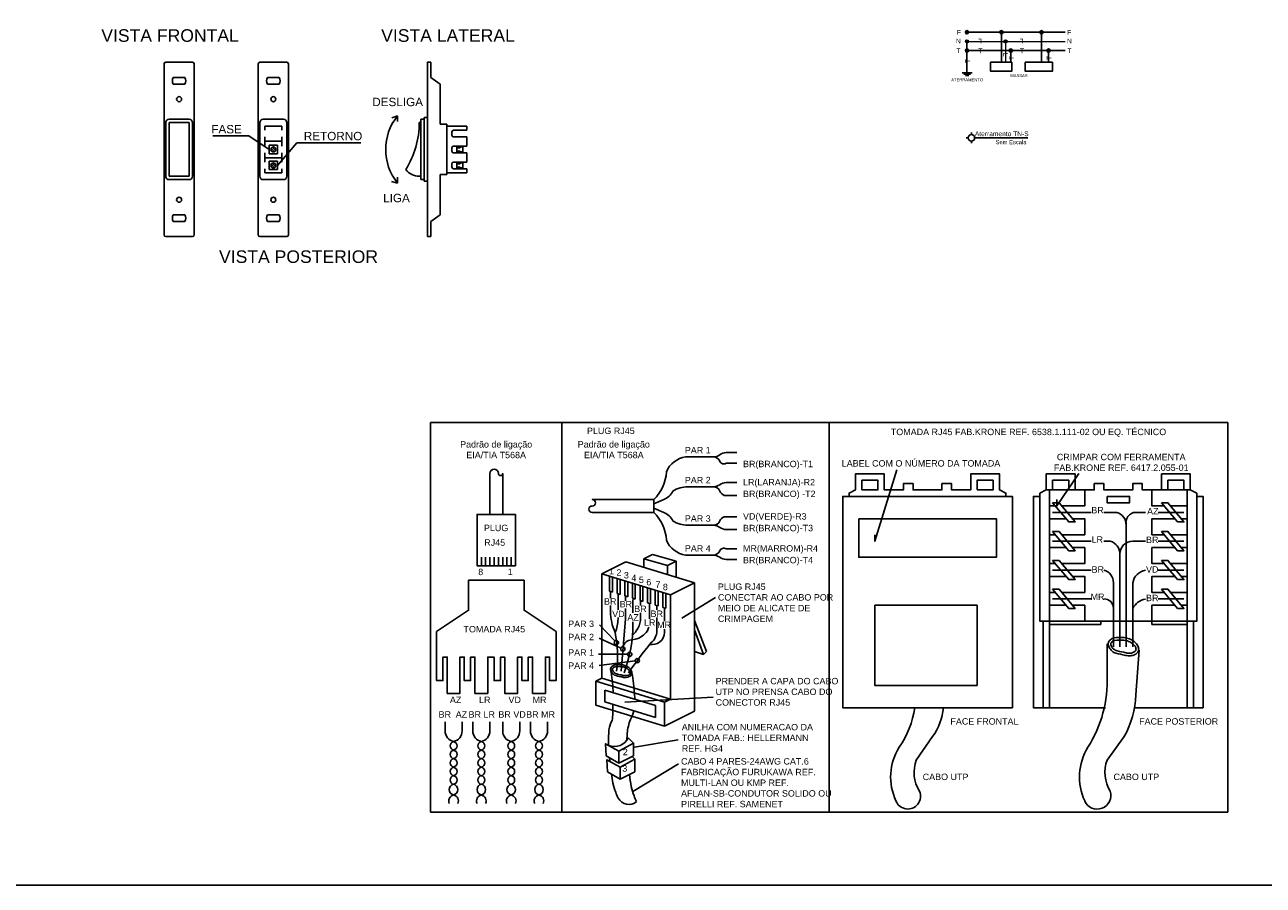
# Model space of a CAD drawing. Extents: x -98 to 248, y -55 to 13.
# Tile 43 of 117: x 113 to 140, y -55 to -37. Entities that reach past the tile are written whole.
import ezdxf
from ezdxf.enums import TextEntityAlignment as Align

# ---------------------------------------------------------------- set-up
doc = ezdxf.new("R2010")
doc.units = 0
doc.header["$LTSCALE"] = 0.01
for name, color, linetype in [('02.Texto_inst.', 2, 'Continuous'), ('Arquitetura', 8, 'Continuous'), ('Aterramento (T)', 84, 'Continuous'), ('AUX', 2, 'Continuous'), ('Cabo - Fase C', 10, 'Continuous'), ('DETALHES', 4, 'Continuous'), ('INDIC', 9, 'Continuous'), ('TEXTO', 251, 'Continuous')]:
    doc.layers.add(name, color=color, linetype=linetype)
doc.layers.add('Cabo - Neutro', color=140, linetype='Continuous', lineweight=5)
doc.styles.add('Arial', font='arial.ttf', dxfattribs={"height": 0.1})
doc.styles.add('Arial_1', font='arial.ttf', dxfattribs={"height": 0.075})
doc.styles.add('ROMANS', font='romans.shx')
doc.dimstyles.new('TEXTO', dxfattribs={"dimtxt": 0.1, "dimasz": 0.1, "dimexe": 0.1, "dimexo": 0.3, "dimgap": 0.05, "dimtad": 1, "dimdec": 4, "dimdsep": 46, "dimlunit": 6, "dimtxsty": 'ROMANS', "dimcen": 2.5, "dimclrd": 1, "dimclre": 1, "dimclrt": 3, "dimadec": 0, "dimazin": 0, "dimtfac": 1, "dimtdec": 4, "dimtmove": 0, "dimatfit": 3, "dimfxl": 1, "dimtolj": 1, "dimtzin": 0, "dimarcsym": 0})

msp = doc.modelspace()

# ---------------------------------------------------------------- hatches: boundary and pattern name
at = {"layer": 'Aterramento (T)'}
h = msp.add_hatch(color=256, dxfattribs=at)
edge = h.paths.add_edge_path()
edge.add_arc((133.3589, -37.7508), 0.0347, 0, 360)
h = msp.add_hatch(color=256, dxfattribs=at)
edge = h.paths.add_edge_path()
edge.add_arc((134.2803, -37.7508), 0.0347, 0, 360)
h = msp.add_hatch(color=256, dxfattribs=at)
edge = h.paths.add_edge_path()
edge.add_arc((135.078, -37.7508), 0.0347, 0, 360)
at = {"layer": 'Cabo - Fase C'}
h = msp.add_hatch(color=256, dxfattribs=at)
edge = h.paths.add_edge_path()
edge.add_arc((133.3589, -37.3655), 0.0347, 0, 360)
h = msp.add_hatch(color=256, dxfattribs=at)
edge = h.paths.add_edge_path()
edge.add_arc((134.0847, -37.3655), 0.0347, 0, 360)
h = msp.add_hatch(color=256, dxfattribs=at)
edge = h.paths.add_edge_path()
edge.add_arc((134.9298, -37.3655), 0.0347, 0, 360)
at = {"layer": 'Cabo - Neutro'}
h = msp.add_hatch(color=256, dxfattribs=at)
edge = h.paths.add_edge_path()
edge.add_arc((133.3589, -37.5581), 0.0347, 0, 360)
h = msp.add_hatch(color=256, dxfattribs=at)
edge = h.paths.add_edge_path()
edge.add_arc((134.1717, -37.5581), 0.0347, 0, 360)

# ---------------------------------------------------------------- linework, layer by layer
at = {"layer": '02.Texto_inst.', "color": 2}
for p, q in [((122.0477, -45.5896), (122.0477, -53.8011)), ((138.8587, -45.5896), (122.0477, -45.5896)), ((124.8163, -53.8011), (124.8163, -45.5896)), ((130.4532, -45.5896), (130.4532, -53.8011)), ((138.8587, -45.5896), (138.8587, -53.8011)), ((130.8727, -47.1433), (134.1801, -47.1433)), ((135.0977, -47.3458), (135.2327, -47.3458)), ((137.6626, -47.3458), (138.0001, -47.3458)), ((135.0977, -47.6158), (135.4352, -47.6158)), ((138.0001, -47.6158), (137.8651, -47.6158)), ((135.2327, -47.9533), (135.0977, -47.9533)), ((137.6626, -47.9533), (138.0001, -47.9533)), ((135.0977, -48.2233), (135.4352, -48.2233)), ((138.0001, -48.2233), (137.8651, -48.2233)), ((125.6603, -48.7772), (126.1643, -48.5252)), ((126.1643, -48.5252), (127.6133, -48.9662)), ((126.5423, -48.4622), (126.7284, -48.3692)), ((126.5423, -48.6512), (126.5423, -48.4622)), ((126.5423, -48.4622), (127.0417, -48.6033)), ((126.7284, -48.3692), (127.2278, -48.5102)), ((127.0417, -48.6033), (127.2278, -48.5102)), ((127.2278, -48.5102), (127.2278, -48.8489)), ((135.2327, -48.5608), (135.0977, -48.5608)), ((137.6626, -48.5608), (138.0001, -48.5608)), ((125.6603, -50.9777), (125.6603, -48.7772)), ((125.6603, -48.7772), (127.1093, -49.2182)), ((125.8213, -48.8262), (125.8213, -49.1412)), ((127.0417, -48.7923), (127.0417, -48.6033)), ((125.8828, -48.8449), (125.8828, -49.1599)), ((125.9823, -48.8752), (125.9823, -49.1902)), ((126.0438, -48.8939), (126.0438, -49.2089)), ((126.1433, -48.9242), (126.1433, -49.2392)), ((126.2048, -48.9429), (126.2048, -49.2579)), ((126.3043, -48.9732), (126.3043, -49.2882)), ((126.3658, -48.9919), (126.3658, -49.3069)), ((126.4653, -49.0222), (126.4653, -49.3372)), ((126.5268, -49.0409), (126.5268, -49.3559)), ((126.6263, -49.0712), (126.6263, -49.3862)), ((127.1093, -49.2182), (127.6133, -48.9662)), ((127.6133, -48.9662), (127.6133, -51.6707)), ((135.0977, -48.8308), (135.4352, -48.8308)), ((138.0001, -48.8308), (137.8651, -48.8308)), ((138.8587, -53.8011), (138.8587, -49.0734)), ((125.8213, -49.1412), (125.8828, -49.1599)), ((125.9823, -49.1902), (126.0438, -49.2089)), ((126.1433, -49.2392), (126.2048, -49.2579)), ((126.3043, -49.2882), (126.3658, -49.3069)), ((126.4653, -49.3372), (126.5268, -49.3559)), ((126.6878, -49.0899), (126.6878, -49.4049)), ((126.7873, -49.1202), (126.7873, -49.4352)), ((126.8488, -49.1389), (126.8488, -49.4539)), ((126.9483, -49.1692), (126.9483, -49.4842)), ((127.0098, -49.1879), (127.0098, -49.5029)), ((127.1093, -51.4187), (127.1093, -49.2182)), ((135.2327, -49.1683), (135.0977, -49.1683)), ((137.6626, -49.1683), (138.0001, -49.1683)), ((126.6263, -49.3862), (126.6878, -49.4049)), ((126.7873, -49.4352), (126.8488, -49.4539)), ((126.9483, -49.4842), (127.0098, -49.5029)), ((135.0977, -49.4383), (135.4352, -49.4383)), ((137.8651, -49.4383), (138.0001, -49.4383)), ((127.8653, -50.4152), (127.6133, -49.76)), ((134.9627, -49.7758), (134.9627, -51.5982)), ((135.0977, -49.7758), (135.0977, -51.5982)), ((135.8402, -49.7758), (137.2577, -49.7758)), ((138.0001, -49.7758), (138.0001, -51.5982)), ((138.1351, -49.7758), (138.1351, -51.5982)), ((127.8023, -50.4737), (127.6133, -49.9573)), ((127.6133, -50.4162), (127.8023, -50.4737)), ((127.8023, -50.4737), (127.8653, -50.4152)), ((125.5344, -51.0407), (125.6603, -50.9777)), ((125.5344, -51.5447), (125.5344, -51.0407)), ((125.5344, -51.0407), (126.9833, -51.4817)), ((125.6603, -50.9777), (127.1093, -51.4187)), ((125.7233, -51.4762), (125.7233, -51.2242)), ((125.7233, -51.2242), (126.7943, -51.5501)), ((126.9833, -51.4817), (127.1093, -51.4187)), ((125.5344, -51.5447), (126.9833, -51.9856)), ((125.7233, -51.4762), (126.7943, -51.8021)), ((126.7943, -51.8021), (126.7943, -51.5501)), ((126.9833, -51.9856), (126.9833, -51.4817)), ((126.9833, -51.9856), (127.6133, -51.6707)), ((125.7525, -52.6092), (126.0195, -52.7637)), ((125.7811, -52.9464), (126.0482, -53.1009)), ((130.4532, -53.8011), (122.0477, -53.8011)), ((122.0477, -53.8011), (124.8163, -53.8011)), ((122.0477, -53.8011), (130.4532, -53.8011)), ((130.4532, -53.8011), (138.8587, -53.8011))]:
    msp.add_line(p, q, dxfattribs=at)
at = {"layer": '02.Texto_inst.', "color": 1}
for p, q in [((123.1194, -48.6057), (123.1194, -48.4258)), ((123.2094, -48.6057), (123.2094, -48.4258)), ((123.2994, -48.6057), (123.2994, -48.4258)), ((123.3894, -48.6057), (123.3894, -48.4258)), ((123.4794, -48.6057), (123.4794, -48.4258)), ((123.5694, -48.6057), (123.5694, -48.4258)), ((123.6594, -48.6057), (123.6594, -48.4258)), ((123.7494, -48.6057), (123.7494, -48.4258))]:
    msp.add_line(p, q, dxfattribs=at)
at = {"layer": '02.Texto_inst.', "color": 2}
for points in [[(124.8163, -45.5896), (124.8163, -53.8011), (130.4532, -53.8011), (130.4532, -45.5896)], [(130.8727, -47.1433), (130.7377, -47.1433), (130.7377, -51.5982), (134.3151, -51.5982), (134.3151, -47.1433), (134.1801, -47.1433), (134.1801, -47.1433), (134.1801, -47.0758), (134.0451, -47.0083), (134.0451, -46.6708), (133.4376, -46.6708), (133.4376, -47.0083), (133.0326, -47.0083), (133.0326, -46.8733), (132.8301, -46.8733), (132.8301, -47.0083), (132.2226, -47.0083), (132.2226, -46.8733), (132.0201, -46.8733), (132.0201, -47.0083), (131.6151, -47.0083), (131.6151, -46.6708), (131.0077, -46.6708), (131.0077, -47.0083), (130.8727, -47.0758)], [(131.1427, -47.0083), (131.1427, -46.8058), (131.4801, -46.8058), (131.4801, -47.0083)], [(133.5726, -47.0083), (133.5726, -46.8058), (133.9101, -46.8058), (133.9101, -47.0083)], [(134.8952, -47.0758), (135.0302, -47.0083), (135.0977, -47.0083), (135.0977, -49.7758), (134.8952, -49.7758)], [(136.3127, -47.1433), (136.3127, -47.2783), (136.7852, -47.2783), (136.7852, -47.1433)], [(138.2026, -47.0758), (138.0676, -47.0083), (138.0001, -47.0083), (138.0001, -49.7758), (138.2026, -49.7758)], [(123.8394, -48.6057), (123.8394, -47.5258), (123.0294, -47.5258), (123.0294, -48.6057)], [(131.0752, -47.6158), (131.0752, -48.4258), (133.9776, -48.4258), (133.9776, -47.6158)], [(122.8494, -48.9118), (124.0194, -48.9118), (124.0194, -49.5418), (124.6944, -49.9918), (124.6944, -51.0268), (124.5594, -51.0268), (124.5594, -50.5318), (124.4694, -50.5318), (124.4694, -51.2968), (124.1994, -51.2968), (124.1994, -50.5318), (124.1094, -50.5318), (124.1094, -51.0268), (123.9744, -51.0268), (123.9744, -50.5318), (123.8844, -50.5318), (123.8844, -51.2968), (123.6144, -51.2968), (123.6144, -50.5318), (123.5244, -50.5318), (123.5244, -51.0268), (123.3894, -51.0268), (123.3894, -50.5318), (123.2544, -50.5318), (123.2544, -51.2968), (122.9844, -51.2968), (122.9844, -50.5318), (122.8944, -50.5318), (122.8944, -51.0268), (122.7594, -51.0268), (122.7594, -50.5318), (122.6695, -50.5318), (122.6695, -51.2968), (122.3995, -51.2968), (122.3995, -50.5318), (122.3095, -50.5318), (122.3095, -51.0268), (122.1745, -51.0268), (122.1745, -49.9918), (122.8494, -49.5418)], [(131.4126, -49.4383), (131.4126, -51.1257), (133.5726, -51.1257), (133.5726, -49.4383)]]:
    msp.add_lwpolyline(points, close=True, dxfattribs=at)
for points in [[(126.7552, -47.2123), (126.7552, -47.2123, 0.188337), (127.0222, -46.6274, -0.261332), (127.4272, -46.3124), (128.0115, -46.3124, -0.3027756), (128.1465, -46.4024, 0.4551487), (128.2815, -46.4474), (128.5065, -46.4474)], [(128.0115, -46.3124, 0.1622777), (128.1465, -46.2674, -0.1622777), (128.2815, -46.2224), (128.5065, -46.2224)], [(123.2994, -47.5258), (123.2994, -46.6624, -1), (123.4794, -46.6624, 1), (123.5694, -46.6624), (123.5694, -47.5258)], [(126.7552, -47.3023), (126.965, -47.2123, 0.2076622), (127.1572, -47.0324, -0.1395684), (127.4722, -46.9424), (128.0115, -46.9424, -0.3027756), (128.1465, -47.0324, 0.1978252), (128.2365, -47.1223), (128.5065, -47.1223)], [(128.0115, -46.9424, 0.1622777), (128.1465, -46.8974, -0.1622777), (128.2815, -46.8524), (128.5065, -46.8524)], [(126.7552, -47.3923), (126.965, -47.4823, -0.2076622), (127.1572, -47.6623, 0.1395684), (127.4722, -47.7523), (128.0115, -47.7523, 0.3027756), (128.1465, -47.6623, -0.1978252), (128.2365, -47.5723), (128.5065, -47.5723)], [(126.7552, -47.4823), (126.7552, -47.4823, -0.188337), (127.0222, -48.0673, 0.261332), (127.4272, -48.3823), (128.0115, -48.3823, 0.3027756), (128.1465, -48.2923, -0.4551487), (128.2815, -48.2473), (128.5065, -48.2473)], [(136.7177, -50.3158), (136.7177, -47.7508, 0.3333333), (136.5152, -47.4808), (136.2452, -47.4808)], [(137.1227, -47.4808), (136.9202, -47.4808, 0.5), (136.7177, -47.7508, 0.0949496)], [(137.9326, -47.4808), (137.3927, -47.4808, 0.5)], [(128.0115, -47.7523, -0.1622777), (128.1465, -47.7973, 0.1622777), (128.2815, -47.8423), (128.5065, -47.8423)], [(136.5827, -50.3158), (136.5827, -48.3583, 0.3333333), (136.3802, -48.0883), (136.2452, -48.0883)], [(137.1227, -48.0883), (136.8527, -48.0883, 0.4142136), (136.5827, -48.3583, 0.1538315)], [(137.9326, -48.0883), (137.3927, -48.0883, 0.4142136)], [(128.0115, -48.3823, -0.1622777), (128.1465, -48.4273, 0.1622777), (128.2815, -48.4723), (128.5065, -48.4723)], [(136.4477, -50.3158), (136.4477, -48.9658, 0.3333333), (136.2452, -48.6958)], [(136.8527, -50.3158), (136.8527, -48.9658, -0.3095283), (137.1227, -48.7008)], [(125.844, -49.1595), (125.844, -49.2855, 0.1059404)], [(126.0015, -49.191), (126.0015, -49.5375, -0.1097722)], [(126.3165, -49.317), (126.3165, -49.6005, -0.11832)], [(126.474, -49.3485), (126.474, -49.443, -0.2655644)], [(135.1652, -49.3033), (135.9752, -49.3033, -0.4142136)], [(136.2452, -49.3033, -0.4142136), (136.4477, -49.5058, -0.6497902)], [(137.1227, -49.3083, 0.2372056), (136.8527, -49.5058, -0.4311751)], [(137.9326, -49.3033), (137.3927, -49.3033, 0.285831)], [(125.844, -49.443), (125.844, -49.569, 0.1059404), (125.9385, -50.01, -0.0906349), (125.97, -50.8289, 212.3719767)], [(126.474, -49.6005), (126.474, -49.758, -0.1348834), (126.3848, -49.9801, -0.1126681), (126.3078, -50.062)], [(126.8205, -49.443), (126.8205, -49.5375, -0.236068)], [(126.0015, -49.695), (126.0015, -49.7265, -0.1097722), (125.9385, -50.01, 1.1228225)], [(126.3165, -49.7895), (126.3165, -49.821, -0.0906949), (126.1275, -50.8604, 6.3296517)], [(126.8205, -49.695), (126.8205, -49.9785, -0.236068), (126.6945, -50.2305, 0.0120029), (126.222, -50.8604, 11.6655638)], [(126.6497, -49.8971, -0.1691223), (126.5685, -50.0415, -0.1730925), (126.285, -50.1675, 0.3563195), (126.1113, -50.3145, 2.0462056)], [(126.978, -49.943), (126.978, -50.01, -0.4806248), (126.663, -50.262, 4.9466813)], [(136.3127, -50.2483), (136.3127, -50.9232, -0.1537224), (135.9077, -52.4299, 0.2492395), (135.8402, -53.5598, 0.9500395), (136.3802, -53.3573, -0.2332775), (136.3127, -52.6999), (136.6754, -52.2057, 0.1122566), (136.9202, -51.3282), (136.9877, -50.3833)], [(125.8451, -50.7875, -0.0191006), (125.8996, -51.2434, -0.0105853), (125.9032, -51.2981, -0.0312177)], [(126.2945, -50.8618, -0.0191006), (126.349, -51.3176, -0.0190281), (126.3538, -51.4161, -0.0313744)], [(125.8926, -51.5469, -0.0454531), (125.8765, -51.8665, 0.0973804), (125.8083, -52.0616, 0.0222895), (125.805, -52.3931, 0.0386746)], [(126.3377, -51.6631, -0.0619733), (126.2628, -51.8462, 0.0676475), (126.1947, -52.1359, 0.0094473), (126.1897, -52.2763, 0.0432661)], [(132.2565, -51.5982, -0.1148997), (131.9287, -52.4299, 0.2549224), (131.8612, -53.5598, 1.0220212), (132.3576, -53.3573, -0.2332775), (132.2901, -52.6999), (132.6321, -52.2057, 0.1369481), (132.8619, -51.5982)], [(125.8221, -52.6495, 0.0029565), (125.8298, -52.7281, 0.0629156)], [(125.8626, -52.9935, 0.0072639), (125.893, -53.185, 0.0629156), (125.9526, -53.3791, 0.0961364), (126.0069, -53.5)], [(126.2402, -53.0048, 0.0096465), (126.2794, -53.2592, 0.0629156), (126.339, -53.4534, 0.0961364), (126.3933, -53.5742)]]:
    msp.add_lwpolyline(points, format="xyb", dxfattribs=at)
for points in [[(135.0302, -47.0083), (135.0302, -46.6708), (135.6377, -46.6708), (135.6377, -47.0083)], [(137.4601, -47.0083), (137.4601, -46.6708), (138.0676, -46.6708), (138.0676, -47.0083)], [(135.1652, -47.0083), (135.1652, -46.8058), (135.5027, -46.8058), (135.5027, -47.0083)], [(135.8402, -47.0083), (136.0427, -47.0083), (136.0427, -46.8733), (136.2452, -46.8733), (136.2452, -47.0083), (136.8527, -47.0083), (136.8527, -46.8733), (137.0552, -46.8733), (137.0552, -47.0083), (137.2577, -47.0083)], [(137.5951, -47.0083), (137.5951, -46.8058), (137.9326, -46.8058), (137.9326, -47.0083)], [(134.8952, -47.1433), (134.7602, -47.1433), (134.7602, -51.5982), (136.2791, -51.5982)], [(135.3677, -47.3458), (135.8402, -47.3458), (135.8402, -47.0083), (135.0977, -47.0083)], [(136.8845, -51.5982), (138.3376, -51.5982), (138.3376, -47.1433), (138.2026, -47.1433)], [(138.0001, -47.0083), (137.2577, -47.0083), (137.2577, -47.3458), (137.5276, -47.3458)], [(135.1652, -47.2783), (135.5027, -47.6833), (135.6377, -47.6833), (135.3002, -47.2783), (135.1652, -47.2783)], [(135.9752, -47.4808), (135.1652, -47.4808)], [(137.4601, -47.2783), (137.7976, -47.6833), (137.9326, -47.6833), (137.5951, -47.2783), (137.4601, -47.2783)], [(135.5702, -47.6158), (135.8402, -47.6158), (135.8402, -47.9533), (135.3677, -47.9533)], [(137.7301, -47.6158), (137.2577, -47.6158), (137.2577, -47.9533), (137.5276, -47.9533)], [(135.1652, -47.8858), (135.5027, -48.2908), (135.6377, -48.2908), (135.3002, -47.8858), (135.1652, -47.8858)], [(137.4601, -47.8858), (137.7976, -48.2908), (137.9326, -48.2908), (137.5951, -47.8858), (137.4601, -47.8858)], [(135.9752, -48.0883), (135.1652, -48.0883)], [(135.5702, -48.2233), (135.8402, -48.2233), (135.8402, -48.5608), (135.3677, -48.5608)], [(137.7301, -48.2233), (137.2577, -48.2233), (137.2577, -48.5608), (137.5276, -48.5608)], [(135.1652, -48.4933), (135.5027, -48.8983), (135.6377, -48.8983), (135.3002, -48.4933), (135.1652, -48.4933)], [(137.4601, -48.4933), (137.7976, -48.8983), (137.9326, -48.8983), (137.5951, -48.4933), (137.4601, -48.4933)], [(135.9752, -48.6958), (135.1652, -48.6958)], [(137.3927, -48.6958), (137.9326, -48.6958)], [(135.5702, -48.8308), (135.8402, -48.8308), (135.8402, -49.1683), (135.3677, -49.1683)], [(137.7301, -48.8308), (137.2577, -48.8308), (137.2577, -49.1683), (137.5276, -49.1683)], [(126.159, -49.254), (126.159, -49.3485)], [(135.1652, -49.1008), (135.5027, -49.5058), (135.6377, -49.5058), (135.3002, -49.1008), (135.1652, -49.1008)], [(137.4601, -49.1008), (137.7976, -49.5058), (137.9326, -49.5058), (137.5951, -49.1008), (137.4601, -49.1008)], [(126.159, -49.506), (126.159, -49.7265), (126.0696, -50.8294)], [(126.663, -49.4115), (126.663, -49.7259)], [(126.978, -49.506), (126.978, -49.7719)], [(135.5702, -49.4383), (135.8402, -49.4383), (135.8402, -49.7758), (135.0977, -49.7758)], [(137.7301, -49.4383), (137.2577, -49.4383), (137.2577, -49.7758), (138.0001, -49.7758)], [(135.0977, -49.8433), (136.1777, -49.8433), (136.1777, -49.7758)], [(137.2577, -49.7758), (137.2577, -49.8433), (138.0001, -49.8433)], [(125.7525, -52.6092), (125.7385, -52.3565), (126.0195, -52.511), (126.3283, -52.3421), (126.2161, -52.2301)], [(126.3283, -52.3421), (126.3283, -52.6092), (126.0195, -52.7637), (126.0195, -52.511)], [(125.7811, -52.9464), (125.7672, -52.6937), (126.0482, -52.8482), (126.357, -52.6793), (126.3006, -52.6231)], [(126.357, -52.6793), (126.357, -52.9464), (126.0482, -53.1009), (126.0482, -52.8482)]]:
    msp.add_lwpolyline(points, dxfattribs=at)
for points in [[(126.7552, -47.2123), (126.7552, -47.4823), (125.4564, -47.4823, -1), (125.4564, -47.3473, 1), (125.4564, -47.2123)], [(136.3428, -50.2197, 0.1459821), (136.3407, -50.2864, 0.1071627), (136.3816, -50.3668, 0.0770843), (136.4527, -50.4306, 0.036839), (136.6459, -50.4804, 0.0641412), (136.7583, -50.5025, 0.0770843), (136.8535, -50.494, 0.1071627), (136.9344, -50.4544, 0.1459821), (136.9728, -50.3997, 0.1459821), (136.9749, -50.3329, 0.1071627), (136.934, -50.2525, 0.0770843), (136.8629, -50.1887, 0.0641412), (136.7597, -50.1389, 0.0641412), (136.6473, -50.1168, 0.0397275), (136.4621, -50.1253, 0.1071627), (136.3812, -50.1649, 0.1459821)], [(136.3947, -50.2369, 0.1459821), (136.3935, -50.2725, 0.1071627), (136.424, -50.3322, 0.0770843), (136.4826, -50.3848, 0.0347289), (136.6632, -50.4286, 0.0641412), (136.7619, -50.4479, 0.0770843), (136.8404, -50.441, 0.1071627), (136.9005, -50.4115, 0.1459821), (136.9209, -50.3824, 0.1459821), (136.9221, -50.3468, 0.1071627), (136.8916, -50.2871, 0.0770843), (136.833, -50.2345, 0.0641412), (136.7424, -50.1908, 0.0641412), (136.6437, -50.1714, 0.0360105), (136.4753, -50.1783, 0.1071627), (136.4151, -50.2078, 0.1459821)], [(125.8493, -50.7617, 0.1459821), (125.8479, -50.8084, 0.1071627), (125.8765, -50.8647, 0.0770843), (125.9263, -50.9093, 0.036839), (126.0615, -50.9442, 0.0641412), (126.1402, -50.9596, 0.0770843), (126.2068, -50.9537, 0.1071627), (126.2635, -50.926, 0.1459821), (126.2903, -50.8877, 0.1459821), (126.2918, -50.8409, 0.1071627), (126.2631, -50.7847, 0.0770843), (126.2134, -50.74, 0.0641412), (126.1412, -50.7051, 0.0641412), (126.0625, -50.6897, 0.0397275), (125.9329, -50.6956, 0.1071627), (125.8762, -50.7234, 0.1459821)], [(125.8856, -50.7738, 0.1459821), (125.8849, -50.7987, 0.1071627), (125.9062, -50.8404, 0.0770843), (125.9472, -50.8773, 0.0347289), (126.0736, -50.9079, 0.0641412), (126.1427, -50.9215, 0.0770843), (126.1976, -50.9166, 0.1071627), (126.2397, -50.896, 0.1459821), (126.254, -50.8756, 0.1459821), (126.2548, -50.8507, 0.1071627), (126.2335, -50.8089, 0.0770843), (126.1925, -50.7721, 0.0641412), (126.1291, -50.7414, 0.0641412), (126.06, -50.7279, 0.0360105), (125.942, -50.7328, 0.1071627), (125.8999, -50.7534, 0.1459821)]]:
    msp.add_lwpolyline(points, format="xyb", close=True, dxfattribs=at)
at = {"layer": '02.Texto_inst.', "color": 1}
for points in [[(122.3545, -51.8957), (122.3545, -52.0856, 0.3507811), (122.5345, -52.3106, -0.8), (122.5345, -52.4906, 0.8), (122.5345, -52.6706, -0.8), (122.5345, -52.8506, 0.8), (122.5345, -53.0306, -0.8), (122.5345, -53.2106, 0.8), (122.5345, -53.4356, -0.4743491), (122.6245, -53.6156, -19.8964142)], [(122.7145, -51.8957), (122.7145, -52.0856, -0.3507811), (122.5345, -52.3106, 0.8), (122.5345, -52.4906, -0.8), (122.5345, -52.6706, 0.8), (122.5345, -52.8506, -0.8), (122.5345, -53.0306, 0.8), (122.5345, -53.2106, -0.8), (122.5345, -53.4356, 0.4743491), (122.4445, -53.6156, 19.8964142)], [(122.9394, -51.8957), (122.9394, -52.0856, 0.3507811), (123.1194, -52.3106, -0.8), (123.1194, -52.4906, 0.8), (123.1194, -52.6706, -0.8), (123.1194, -52.8506, 0.8), (123.1194, -53.0306, -0.8), (123.1194, -53.2106, 0.8), (123.1194, -53.4356, -0.4743491), (123.2094, -53.6156, -19.8964142)], [(123.2994, -51.8957), (123.2994, -52.0856, -0.3507811), (123.1194, -52.3106, 0.8), (123.1194, -52.4906, -0.8), (123.1194, -52.6706, 0.8), (123.1194, -52.8506, -0.8), (123.1194, -53.0306, 0.8), (123.1194, -53.2106, -0.8), (123.1194, -53.4356, 0.4743491), (123.0294, -53.6156, 19.8964142)], [(123.5694, -51.8957), (123.5694, -52.0856, 0.3507811), (123.7494, -52.3106, -0.8), (123.7494, -52.4906, 0.8), (123.7494, -52.6706, -0.8), (123.7494, -52.8506, 0.8), (123.7494, -53.0306, -0.8), (123.7494, -53.2106, 0.8), (123.7494, -53.4356, -0.4743491), (123.8394, -53.6156, -19.8964142)], [(123.9294, -51.8957), (123.9294, -52.0856, -0.3507811), (123.7494, -52.3106, 0.8), (123.7494, -52.4906, -0.8), (123.7494, -52.6706, 0.8), (123.7494, -52.8506, -0.8), (123.7494, -53.0306, 0.8), (123.7494, -53.2106, -0.8), (123.7494, -53.4356, 0.4743491), (123.6594, -53.6156, 19.8964142)], [(124.1544, -51.8957), (124.1544, -52.0856, 0.3507811), (124.3344, -52.3106, -0.8), (124.3344, -52.4906, 0.8), (124.3344, -52.6706, -0.8), (124.3344, -52.8506, 0.8), (124.3344, -53.0306, -0.8), (124.3344, -53.2106, 0.8), (124.3344, -53.4356, -0.4743491), (124.4244, -53.6156, -19.8964142)], [(124.5144, -51.8957), (124.5144, -52.0856, -0.3507811), (124.3344, -52.3106, 0.8), (124.3344, -52.4906, -0.8), (124.3344, -52.6706, 0.8), (124.3344, -52.8506, -0.8), (124.3344, -53.0306, 0.8), (124.3344, -53.2106, -0.8), (124.3344, -53.4356, 0.4743491), (124.2444, -53.6156, 19.8964142)]]:
    msp.add_lwpolyline(points, format="xyb", dxfattribs=at)
at = {"layer": '02.Texto_inst.', "color": 2}
for centre, radius, start, end in [((125.9245, -52.0945), 0.3216, 248.19102, 335.05686), ((126.2292, -53.386), 0.2497, 207.14483, 311.09908)]:
    msp.add_arc(centre, radius, start, end, dxfattribs=at)
at = {"layer": 'Arquitetura'}
for points in [[(133.8573, -37.9968), (134.3039, -37.9968), (134.3039, -38.1847), (133.8573, -38.1847)], [(134.586, -37.9968), (135.1599, -37.9968), (135.1599, -38.1847), (134.586, -38.1847)]]:
    msp.add_lwpolyline(points, close=True, dxfattribs=at)
at = {"layer": 'Aterramento (T)'}
for p, q in [((133.3589, -37.5581), (133.3589, -38.2225)), ((133.3589, -37.7508), (135.4323, -37.7508)), ((134.2803, -37.7508), (134.2803, -37.9968)), ((135.078, -37.7508), (135.078, -37.9968)), ((133.4645, -38.2225), (133.2588, -38.2225)), ((133.4322, -38.2484), (133.2902, -38.2484)), ((133.3952, -38.2783), (133.3263, -38.2783)), ((133.3589, -38.2225), (133.4645, -38.2225)), ((133.3589, -38.2484), (133.4322, -38.2484)), ((133.3589, -38.2783), (133.3952, -38.2783))]:
    msp.add_line(p, q, dxfattribs=at)
for centre in [(133.3589, -37.7508), (133.3589, -37.7508), (134.2803, -37.7508), (134.2803, -37.7508), (135.078, -37.7508), (135.078, -37.7508)]:
    msp.add_circle(centre, 0.0347, dxfattribs=at)
at = {"layer": 'AUX'}
msp.add_lwpolyline([(109.3373, 12.6966), (178.4643, 12.6966), (178.4643, -55.3374), (109.3373, -55.3374)], close=True, dxfattribs=at)
at = {"layer": 'Cabo - Fase C'}
for p, q in [((133.3589, -37.3655), (135.4323, -37.3655)), ((134.0847, -37.3655), (134.0847, -37.9968)), ((134.9298, -37.3655), (134.9298, -37.9968))]:
    msp.add_line(p, q, dxfattribs=at)
for centre in [(133.3589, -37.3655), (133.3589, -37.3655), (134.0847, -37.3655), (134.0847, -37.3655), (134.9298, -37.3655), (134.9298, -37.3655)]:
    msp.add_circle(centre, 0.0347, dxfattribs=at)
at = {"layer": 'Cabo - Neutro'}
for p, q in [((133.3589, -37.5581), (135.4323, -37.5581)), ((134.1717, -37.5581), (134.1717, -37.9968))]:
    msp.add_line(p, q, dxfattribs=at)
for centre in [(133.3589, -37.5581), (133.3589, -37.5581), (134.1717, -37.5581), (134.1717, -37.5581)]:
    msp.add_circle(centre, 0.0347, dxfattribs=at)
at = {"layer": 'DETALHES', "color": 3}
for p, q in [((116.4299, -38.9512), (116.4299, -38.0327)), ((117.0305, -37.9974), (116.4652, -37.9974)), ((117.0658, -38.9512), (117.0658, -38.0327)), ((118.4162, -38.9512), (118.4162, -38.0327)), ((119.0168, -37.9974), (118.4515, -37.9974)), ((119.0521, -38.9512), (119.0521, -38.0327)), ((121.9865, -38.9512), (121.9865, -37.9974)), ((121.9865, -37.9974), (122.0572, -37.9974)), ((122.0572, -38.3153), (122.0572, -37.9974)), ((122.0572, -38.3153), (122.2515, -38.4566)), ((122.2515, -39.3045), (122.2515, -38.4566)), ((116.4299, -38.9512), (116.4299, -40.7176)), ((117.0658, -38.9512), (117.0658, -40.7176)), ((118.4162, -38.9512), (118.4162, -40.7176)), ((119.0521, -38.9512), (119.0521, -40.7176)), ((121.9159, -39.1632), (121.9159, -40.5057)), ((121.9865, -39.1632), (121.9159, -39.1632)), ((121.9865, -38.9512), (121.9865, -40.7176)), ((118.5575, -39.3398), (118.9108, -39.3398)), ((118.5575, -39.4282), (118.5575, -39.3398)), ((118.9108, -39.4282), (118.9108, -39.3398)), ((121.8452, -39.2692), (121.8099, -39.2692)), ((121.8452, -39.1985), (121.8452, -40.4703)), ((121.9159, -39.1985), (121.8452, -39.1985)), ((122.2515, -39.3045), (122.3928, -39.3045)), ((122.3928, -39.3045), (122.3928, -40.3644)), ((122.3928, -39.3398), (122.8167, -39.3398)), ((122.5341, -39.4282), (122.8167, -39.4282)), ((122.8167, -39.3398), (122.8167, -39.4282)), ((118.5575, -39.7638), (118.5575, -39.5695)), ((118.5575, -39.6578), (118.9108, -39.6578)), ((118.9108, -39.7638), (118.9108, -39.5695)), ((122.4988, -39.4635), (122.4988, -39.5341)), ((122.5341, -39.5695), (122.8167, -39.5695)), ((122.8167, -39.5695), (122.8167, -39.7638)), ((118.5575, -40.0994), (118.5575, -39.9051)), ((118.9108, -40.0994), (118.9108, -39.9051)), ((122.4988, -39.7991), (122.4988, -39.8698)), ((122.5341, -39.7638), (122.8167, -39.7638)), ((122.5341, -39.9051), (122.8167, -39.9051)), ((122.8167, -39.9051), (122.8167, -40.0994)), ((118.9108, -40.0111), (118.5575, -40.0111)), ((122.4988, -40.1347), (122.4988, -40.2054)), ((122.5341, -40.0994), (122.8167, -40.0994)), ((118.5575, -40.329), (118.5575, -40.2407)), ((118.9108, -40.329), (118.5575, -40.329)), ((118.9108, -40.329), (118.9108, -40.2407)), ((121.8452, -40.3997), (121.8099, -40.3997)), ((121.9159, -40.4703), (121.8452, -40.4703)), ((122.2515, -41.2122), (122.2515, -40.3644)), ((122.2515, -40.3644), (122.3928, -40.3644)), ((122.3928, -40.329), (122.8167, -40.329)), ((122.5341, -40.2407), (122.8167, -40.2407)), ((122.8167, -40.2407), (122.8167, -40.329)), ((116.4299, -40.7176), (116.4299, -41.6362)), ((117.0658, -40.7176), (117.0658, -41.6362)), ((118.4162, -40.7176), (118.4162, -41.6362)), ((119.0521, -40.7176), (119.0521, -41.6362)), ((121.9865, -40.5057), (121.9159, -40.5057)), ((121.9865, -40.7176), (121.9865, -41.6715)), ((122.0572, -41.3535), (122.2515, -41.2122)), ((122.0572, -41.3535), (122.0572, -41.6715)), ((117.0305, -41.6715), (116.4652, -41.6715)), ((119.0168, -41.6715), (118.4515, -41.6715)), ((121.9865, -41.6715), (122.0572, -41.6715))]:
    msp.add_line(p, q, dxfattribs=at)
at = {"layer": 'DETALHES', "color": 2}
for p, q in [((116.8702, -38.3153), (116.6255, -38.3153)), ((118.8565, -38.3153), (118.6118, -38.3153)), ((116.8702, -38.4566), (116.6255, -38.4566)), ((118.8565, -38.4566), (118.6118, -38.4566)), ((116.8702, -41.2122), (116.6255, -41.2122)), ((118.8565, -41.2122), (118.6118, -41.2122)), ((116.8702, -41.3535), (116.6255, -41.3535)), ((118.8565, -41.3535), (118.6118, -41.3535))]:
    msp.add_line(p, q, dxfattribs=at)
at = {"layer": 'DETALHES', "color": 5}
for p, q in [((121.3506, -39.1279), (121.2328, -39.1711)), ((121.3506, -39.1279), (121.3511, -39.2483)), ((121.3506, -40.541), (121.3511, -40.4156)), ((121.3506, -40.541), (121.2283, -40.5064))]:
    msp.add_line(p, q, dxfattribs=at)
at = {"layer": 'DETALHES', "color": 4}
for p, q in [((116.4652, -39.2692), (116.4652, -40.3997)), ((116.9598, -39.1985), (116.5359, -39.1985)), ((116.5359, -39.2692), (116.5359, -40.3997)), ((116.9598, -39.2692), (116.5359, -39.2692)), ((116.9598, -39.2692), (116.9598, -40.3997)), ((117.0305, -39.2692), (117.0305, -40.3997)), ((118.4515, -39.2692), (118.4515, -40.3997)), ((118.9461, -39.1985), (118.5222, -39.1985)), ((119.0168, -39.2692), (119.0168, -40.3997)), ((118.6458, -39.7461), (118.6458, -39.9228)), ((118.8225, -39.7461), (118.6458, -39.7461)), ((118.6458, -39.9228), (118.8225, -39.9228)), ((118.6863, -39.8116), (118.757, -39.8823)), ((118.7113, -39.7866), (118.782, -39.8573)), ((118.8225, -39.9228), (118.8225, -39.7461)), ((122.6047, -39.7638), (122.6047, -39.9051)), ((122.6047, -39.7991), (122.6754, -39.7991)), ((122.6047, -39.8698), (122.6754, -39.8698)), ((122.6754, -39.7814), (122.6754, -39.7991)), ((122.6754, -39.7814), (122.7284, -39.7814)), ((122.6754, -39.8698), (122.6754, -39.8874)), ((122.6754, -39.8874), (122.7284, -39.8874)), ((122.7284, -39.7814), (122.7284, -39.8874)), ((118.8225, -40.0817), (118.6458, -40.0817)), ((118.6458, -40.0817), (118.6458, -40.2584)), ((118.6863, -40.1472), (118.757, -40.2179)), ((118.7113, -40.1222), (118.782, -40.1929)), ((118.8225, -40.2584), (118.8225, -40.0817)), ((122.6047, -40.0994), (122.6047, -40.2407)), ((122.6047, -40.1347), (122.6754, -40.1347)), ((122.6047, -40.2054), (122.6754, -40.2054)), ((122.6754, -40.1171), (122.6754, -40.1347)), ((122.6754, -40.1171), (122.7284, -40.1171)), ((122.6754, -40.2054), (122.6754, -40.223)), ((122.7284, -40.1171), (122.7284, -40.223)), ((116.9598, -40.3997), (116.5359, -40.3997)), ((116.9598, -40.4703), (116.5359, -40.4703)), ((118.9461, -40.4703), (118.5222, -40.4703)), ((118.6458, -40.2584), (118.8225, -40.2584)), ((122.6754, -40.223), (122.7284, -40.223))]:
    msp.add_line(p, q, dxfattribs=at)
for points in [[(121.5272, -40.2584, 0.1400549), (121.8099, -39.2692, 2.0168238)], [(121.5272, -40.2584, 0.236068), (121.8099, -40.3997, -2.0388852)]]:
    msp.add_lwpolyline(points, format="xyb", dxfattribs=at)
at = {"layer": 'DETALHES', "color": 2}
for centre in [(116.7478, -38.7746), (118.7341, -38.7746), (116.7478, -40.8943), (118.7341, -40.8943)]:
    msp.add_circle(centre, 0.053, dxfattribs=at)
at = {"layer": 'DETALHES', "color": 4}
for centre in [(118.7341, -39.8344), (118.7341, -40.1701)]:
    msp.add_circle(centre, 0.053, dxfattribs=at)
at = {"layer": 'DETALHES', "color": 3}
for centre, start, end in [((116.4652, -38.0327), 90, 180), ((117.0305, -38.0327), 0, 90), ((118.4515, -38.0327), 90, 180), ((119.0168, -38.0327), 0, 90), ((122.5341, -39.4635), 90, 180), ((122.5341, -39.5341), 180, 270), ((122.5341, -39.7991), 90, 180), ((122.5341, -39.8698), 180, 270), ((122.5341, -40.1347), 90, 180), ((122.5341, -40.2054), 180, 270), ((116.4652, -41.6362), 180, 270), ((117.0305, -41.6362), 270, 0), ((118.4515, -41.6362), 180, 270), ((119.0168, -41.6362), 270, 0)]:
    msp.add_arc(centre, 0.0353, start, end, dxfattribs=at)
at = {"layer": 'DETALHES', "color": 2}
for centre, start, end in [((116.7478, -38.386), 150, 210), ((116.7478, -38.386), 330, 30), ((118.7341, -38.386), 150, 210), ((118.7341, -38.386), 330, 30), ((116.7478, -41.2829), 150, 210), ((116.7478, -41.2829), 330, 30), ((118.7341, -41.2829), 150, 210), ((118.7341, -41.2829), 330, 30)]:
    msp.add_arc(centre, 0.1413, start, end, dxfattribs=at)
at = {"layer": 'DETALHES', "color": 5}
msp.add_arc((122.2363, -39.8344), 1.133, 141.41991, 218.58009, dxfattribs=at)
at = {"layer": 'DETALHES', "color": 4}
for centre, start, end in [((116.5359, -39.2692), 90, 180), ((116.9598, -39.2692), 0, 90), ((118.5222, -39.2692), 90, 180), ((118.9461, -39.2692), 0, 90), ((116.5359, -40.3997), 180, 270), ((116.9598, -40.3997), 270, 0), ((118.5222, -40.3997), 180, 270), ((118.9461, -40.3997), 270, 0)]:
    msp.add_arc(centre, 0.0707, start, end, dxfattribs=at)
at = {"layer": 'INDIC'}
for p, q in [((128.053, -49.2748), (127.3434, -49.7103)), ((125.6091, -49.8524), (125.9365, -50.1913)), ((125.6038, -50.1342), (126.0611, -50.3417)), ((125.5884, -50.4669), (126.204, -50.4709)), ((125.6059, -50.7091), (126.3619, -50.6119)), ((128.0062, -51.3729), (126.1434, -51.4805)), ((127.2709, -52.2724), (126.3458, -52.4255)), ((127.2769, -52.7802), (126.3165, -53.3624))]:
    msp.add_line(p, q, dxfattribs=at)
for points in [[(131.4178, -47.9533), (131.4178, -48.0883), (131.8794, -46.5816)], [(135.2533, -47.2108), (135.2533, -47.3458), (135.72, -46.6628)]]:
    msp.add_lwpolyline(points, dxfattribs=at)
for centre in [(125.9677, -50.2237), (126.1027, -50.3587), (126.249, -50.4712), (126.4065, -50.6062)]:
    msp.add_circle(centre, 0.045, dxfattribs=at)
at = {"layer": 'TEXTO', "color": 10}
for p, q in [((133.384, -39.588), (133.3384, -39.588)), ((133.4519, -39.5201), (133.4519, -39.4746)), ((133.4519, -39.6559), (133.4519, -39.7014)), ((134.6406, -39.588), (133.5197, -39.588))]:
    msp.add_line(p, q, dxfattribs=at)
msp.add_circle((133.4519, -39.588), 0.0679, dxfattribs=at)

# ---------------------------------------------------------------- texts
at = {"style": 'Arial_1'}
for s, height, p in [('VISTA FRONTAL', 0.26496, (115.1065, -37.5658)), ('VISTA LATERAL', 0.26496, (121.0079, -37.5658)), ('DESLIGA', 0.17664, (120.8201, -38.9216)), ('LIGA', 0.17664, (121.0495, -40.9458)), ('VISTA POSTERIOR', 0.26496, (117.5891, -42.2253))]:
    msp.add_text(s, height=height, dxfattribs=at).set_placement(p)
at = {"layer": '02.Texto_inst.', "style": 'Arial'}
for s, p in [('PLUG RJ45 ', (125.3467, -45.8294)), ('PAR 1', (127.4102, -46.238)), ('BR(BRANCO)-T1', (128.6363, -46.5288)), ('LABEL COM O NÚMERO DA TOMADA', (130.7182, -46.5158)), ('PAR 2', (127.4102, -46.868)), ('LR(LARANJA)-R2', (128.6363, -46.913)), ('BR(BRANCO) -T2', (128.6363, -47.1587)), ('VD(VERDE)-R3', (128.6363, -47.633)), ('BR', (135.9801, -47.5033)), ('AZ', (137.1564, -47.5258)), ('PLUG', (123.1746, -47.8767)), ('PAR 3', (127.4102, -47.678)), ('BR(BRANCO)-T3', (128.6363, -47.8787)), ('LR', (135.9864, -48.1221)), ('BR', (137.1339, -48.1262)), ('RJ45', (123.1814, -48.1848)), ('PAR 4', (127.4102, -48.308)), ('MR(MARROM)-R4', (128.6363, -48.308)), ('BR(BRANCO)-T4', (128.6363, -48.5537)), ('8', (123.054, -48.8033)), ('1', (123.6749, -48.8033)), ('1', (125.8129, -48.7863)), ('2', (125.9677, -48.8175)), ('3', (126.1252, -48.8731)), ('4', (126.2827, -48.9317)), ('BR', (135.9855, -48.752)), ('VD', (137.1335, -48.752)), ('5', (126.4402, -48.9676)), ('6', (126.5977, -49.02)), ('7', (126.789, -49.0714)), ('8', (126.9465, -49.1212)), ('BR', (125.7061, -49.425)), ('BR', (126.0352, -49.4812)), ('MR', (135.9639, -49.3258)), ('BR', (137.1339, -49.3524)), ('VD', (125.8779, -49.689)), ('BR', (126.3428, -49.5825)), ('BR', (126.6872, -49.6837)), ('TOMADA RJ45', (122.7434, -50.0095)), ('PAR 3', (124.9506, -49.8974)), ('AZ', (126.1992, -49.7608)), ('LR', (126.5491, -49.8713)), ('MR', (126.8258, -49.9188)), ('PAR 2', (124.9506, -50.1741)), ('PAR 1', (124.9506, -50.5017)), ('PAR 4', (124.9506, -50.7783)), ('AZ', (122.4573, -51.4992)), ('LR', (123.0712, -51.4992)), ('VD', (123.6915, -51.4992)), ('MR', (124.1994, -51.4992)), ('BR', (122.2183, -51.8057)), ('AZ', (122.5795, -51.8057)), ('BR', (122.8494, -51.8057)), ('LR', (123.1644, -51.8057)), ('BR', (123.4794, -51.8057)), ('VD', (123.7944, -51.8057)), ('BR', (124.0644, -51.8057)), ('MR', (124.3794, -51.8057)), ('FACE FRONTAL', (133.0096, -51.9531)), ('FACE POSTERIOR', (136.9882, -51.9531)), ('2', (126.1027, -52.5974)), ('3', (126.0915, -52.9461)), ('CABO UTP', (132.4251, -53.1222)), ('CABO UTP', (136.4477, -53.1222))]:
    msp.add_text(s, height=0.135, dxfattribs=at).set_placement(p)
at = {"layer": '02.Texto_inst.', "char_height": 0.135, "attachment_point": 1, "style": 'Arial'}
for s, insert, width in [('\\pxqc;TOMADA RJ45 FAB.KRONE REF. 6538.1.111-02 OU EQ. TÉCNICO', (130.4532, -45.7185), 8.405501), ('\\pxqc;Padrão de ligação\\PEIA/TIA T568A', (122.0477, -45.9798), 2.768566), ('\\pxqc;Padrão de ligação\\PEIA/TIA T568A', (124.5279, -45.9798), 2.768566), ('\\pxqc;CRIMPAR COM FERRAMENTA FAB.KRONE REF. 6417.2.055-01', (134.9519, -46.247), 3.317143), ('PLUG RJ45 \\PCONECTAR AO CABO POR MEIO DE ALICATE DE CRIMPAGEM', (128.1074, -48.9794), 2.444563), ('PRENDER A CAPA DO CABO UTP NO PRENSA CABO DO CONECTOR RJ45', (128.0593, -50.9687), 2.648221), ('ANILHA COM NUMERACAO DA TOMADA FAB.: HELLERMANN REF. HG4', (127.3455, -51.9386), 3.107703), ('CABO 4 PARES-24AWG CAT.6 FABRICAÇÃO FURUKAWA REF. MULTI-LAN OU KMP REF. AFLAN-SB-CONDUTOR SOLIDO OU PIRELLI REF. SAMENET', (127.3306, -52.6597), 3.362078)]:
    msp.add_mtext(s, dxfattribs=dict(at, insert=insert, width=width))
at = {"layer": 'Aterramento (T)', "style": 'Arial'}
for p in [(133.1777, -37.7539), (133.6399, -37.7554), (134.518, -37.7554), (135.5191, -37.7539)]:
    msp.add_text('T', height=0.1002, dxfattribs=at).set_placement(p, align=Align.MIDDLE_CENTER)
for p in [(133.3699, -37.9716), (134.2912, -37.9053), (135.0889, -37.9053)]:
    msp.add_text('T', height=0.1002, rotation=90, dxfattribs=at).set_placement(p, align=Align.MIDDLE_CENTER)
at = {"layer": 'Cabo - Fase C', "style": 'Arial'}
for p in [(133.1866, -37.368), (135.5153, -37.368)]:
    msp.add_text('F', height=0.1002, dxfattribs=at).set_placement(p, align=Align.MIDDLE_CENTER)
at = {"layer": 'Cabo - Neutro', "style": 'Arial'}
for p in [(133.1777, -37.5506), (135.5191, -37.5506)]:
    msp.add_text('N', height=0.1002, dxfattribs=at).set_placement(p, align=Align.MIDDLE_CENTER)
for rotation, p in [(180, (133.6307, -37.55)), (180, (134.5099, -37.55)), (270, (134.1703, -37.8352))]:
    msp.add_text('L', height=0.1002, rotation=rotation, dxfattribs=at).set_placement(p, align=Align.MIDDLE_CENTER)
at = {"layer": 'DETALHES', "color": 3, "char_height": 0.17664, "style": 'Arial_1'}
for s, insert, attachment_point in [('\\A1;FASE', (118.0704, -39.4082), 6), ('\\A1;RETORNO', (119.3764, -39.5532), 4)]:
    msp.add_mtext(s, dxfattribs=dict(at, insert=insert, attachment_point=attachment_point))
at = {"layer": 'TEXTO', "style": 'Arial'}
for s, height, p in [('ATERRAMENTO ', 0.062599, (133.3742, -38.3661)), ('MASSAS', 0.0626, (134.4539, -38.2785))]:
    msp.add_text(s, height=height, dxfattribs=at).set_placement(p, align=Align.MIDDLE_CENTER)
at = {"layer": 'TEXTO', "color": 214, "style": 'Arial'}
msp.add_text('Aterramento TN-S', height=0.099997, dxfattribs=at).set_placement((133.5257, -39.5538))
at = {"layer": 'TEXTO', "style": 'Arial'}
msp.add_text('Sem Escala', height=0.0875, dxfattribs=at).set_placement((134.6134, -39.7233), align=Align.RIGHT)

# ---------------------------------------------------------------- leaders
at = {"layer": 'DETALHES', "color": 1, "annotation_type": 0, "has_hookline": 1}
for points, hookline_direction, text_width in [([(118.6458, -39.8344), (118.2204, -39.5495), (118.1204, -39.5495)], 1, 0.611), ([(118.8225, -40.1701), (119.2264, -39.6946), (119.3264, -39.6946)], 0, 1.2033)]:
    msp.add_leader(points, dimstyle='TEXTO', dxfattribs=dict(at, hookline_direction=hookline_direction, text_width=text_width))

doc.saveas('drawing.dxf')
